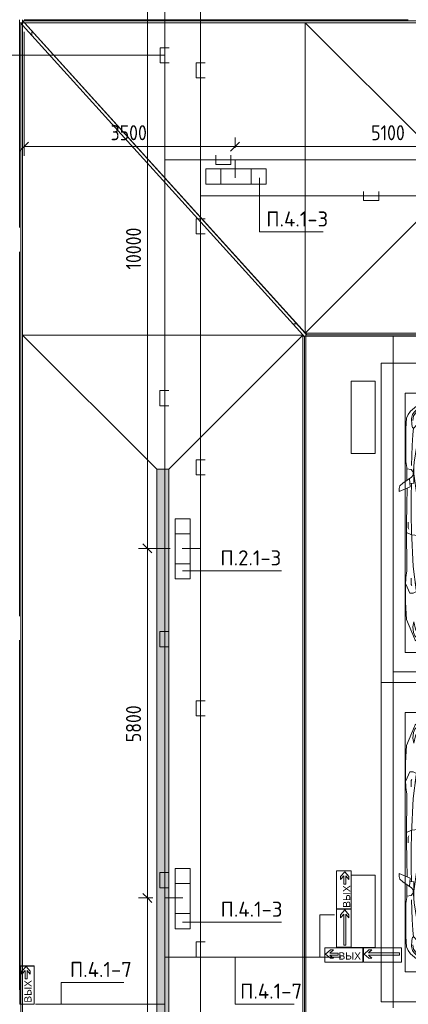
# Model space of a CAD drawing. Header units: millimetres. Extents: x -32229 to 170644, y -13689 to 125138.
# Tile 57 of 208: x 5236 to 11685, y 59009 to 75350. Entities that reach past the tile are written whole.
import ezdxf

# ---------------------------------------------------------------- set-up
doc = ezdxf.new("R2010")
doc.units = ezdxf.units.MM
for name, color, linetype, lineweight in [('A-ANNO-DIMS', 7, 'Continuous', 9), ('A-ANNO-DIMS-200', 7, 'Continuous', 9), ('A-ANNO-NOTE', 7, 'Continuous', 18), ('A-DETL-GENF', 7, 'Continuous', 18), ('A-DETL-THIN', 7, 'Continuous', 9), ('A-FLOR', 7, 'Continuous', 18), ('A-GENM', 7, 'Continuous', 18), ('C-PRKG', 7, 'Continuous', 18), ('G-ANNO-TEXT', 7, 'Continuous', 9), ('M-EQPM', 7, 'Continuous', 18), ('S-COLS', 7, 'Continuous', 18)]:
    doc.layers.add(name, color=color, linetype=linetype, lineweight=lineweight)
doc.layers.add('A-DETL', color=7, linetype='Continuous', lineweight=9, true_color=0x00a600)
doc.styles.add('Arial_1', font='arial.ttf', dxfattribs={"height": 120})
doc.styles.add('GOST Common_6', font='GOST_Common.ttf', dxfattribs={"width": 0.9, "height": 250})
doc.styles.add('ISOCPEUR', font='isocpeur.ttf', dxfattribs={"height": 250})
doc.dimstyles.new('ГОСТ_2_5_мм2', dxfattribs={"dimscale": 304.8, "dimtxt": 251.428749, "dimasz": 0.492126, "dimexe": 0.492126, "dimexo": 0.656168, "dimgap": 0.098425, "dimtad": 1, "dimdec": 0, "dimdsep": 46, "dimtxsty": 'GOST Common_6', "dimblk1": 'OBLIQUE', "dimblk2": 'OBLIQUE', "dimsah": 1, "dimcen": 0.09, "dimazin": 2, "dimtfac": 1, "dimtdec": 4, "dimtix": 1, "dimtmove": 0, "dimatfit": 3, "dimfxl": 1, "dimtvp": 1, "dimtolj": 1, "dimtzin": 0, "dimarcsym": 2})

# ---------------------------------------------------------------- blocks, each defined once
blk = doc.blocks.new('АР_Машиноместо - 5300x2500_С-V13--01 ЭО')
at = {"layer": 'A-DETL-GENF', "color": 253, "lineweight": 13, "true_color": 0xaaaaaa}
for p, q in [((702, -640), (584, -715)), ((862, -572), (702, -640)), ((1053, -518), (862, -572)), ((941, -642), (882, -692)), ((1051, -599), (941, -642)), ((1149, -583), (1051, -599)), ((1165, -503), (1053, -518)), ((1250, -582), (1149, -583)), ((1250, -500), (1165, -503)), ((1250, -500), (1335, -503)), ((1250, -582), (1351, -583)), ((1335, -503), (1447, -518)), ((1351, -583), (1449, -599)), ((1447, -518), (1638, -572)), ((1449, -599), (1559, -642)), ((1559, -642), (1618, -692)), ((1638, -572), (1798, -640)), ((1798, -640), (1916, -715)), ((489, -796), (446, -853)), ((584, -715), (489, -796)), ((550, -812), (519, -852)), ((616, -746), (550, -812)), ((704, -696), (616, -746)), ((677, -844), (738, -778)), ((825, -661), (704, -696)), ((738, -778), (805, -716)), ((809, -809), (749, -950)), ((805, -716), (825, -661)), ((882, -692), (809, -809)), ((888, -686), (815, -687)), ((1612, -686), (1685, -687)), ((1618, -692), (1691, -809)), ((1695, -716), (1675, -661)), ((1675, -661), (1796, -696)), ((1691, -809), (1751, -950)), ((1762, -778), (1695, -716)), ((1823, -844), (1762, -778)), ((1796, -696), (1884, -746)), ((1884, -746), (1950, -812)), ((1916, -715), (2011, -796)), ((1950, -812), (1981, -852)), ((2011, -796), (2054, -853)), ((421, -911), (409, -1087)), ((446, -853), (421, -911)), ((519, -852), (506, -920)), ((506, -920), (510, -1019)), ((603, -1005), (639, -920)), ((639, -920), (677, -844)), ((749, -950), (687, -1141)), ((1751, -950), (1813, -1141)), ((1861, -920), (1823, -844)), ((1897, -1005), (1861, -920)), ((1981, -852), (1994, -920)), ((1994, -920), (1990, -1019)), ((2054, -853), (2079, -911)), ((2079, -911), (2091, -1087)), ((409, -1087), (411, -1634)), ((510, -1019), (522, -1074)), ((522, -1074), (549, -1076)), ((549, -1076), (603, -1005)), ((687, -1141), (615, -1410)), ((1813, -1141), (1885, -1410)), ((1951, -1076), (1897, -1005)), ((1978, -1074), (1951, -1076)), ((1990, -1019), (1978, -1074)), ((2091, -1087), (2089, -1634)), ((615, -1410), (589, -1616)), ((853, -1499), (1017, -1460)), ((1017, -1460), (1147, -1439)), ((1147, -1439), (1250, -1434)), ((1353, -1439), (1250, -1434)), ((1483, -1460), (1353, -1439)), ((1647, -1499), (1483, -1460)), ((1885, -1410), (1911, -1616)), ((589, -1616), (596, -1825)), ((590, -1624), (704, -1557)), ((704, -1557), (853, -1499)), ((1796, -1557), (1647, -1499)), ((1910, -1624), (1796, -1557)), ((1911, -1616), (1904, -1825)), ((411, -1634), (427, -1731)), ((427, -1731), (427, -1943)), ((495, -1765), (427, -1753)), ((534, -1817), (495, -1765)), ((547, -1643), (531, -1858)), ((541, -1994), (540, -1733)), ((1953, -1643), (1969, -1858)), ((1959, -1994), (1960, -1733)), ((1966, -1817), (2005, -1765)), ((2005, -1765), (2073, -1753)), ((2089, -1634), (2073, -1731)), ((2073, -1731), (2073, -1943)), ((501, -1894), (358, -1990)), ((480, -2053), (471, -1914)), ((531, -1858), (501, -1894)), ((597, -2231), (535, -1798)), ((596, -1825), (645, -2192)), ((1904, -1825), (1855, -2192)), ((1903, -2231), (1965, -1798)), ((1969, -1858), (1999, -1894)), ((1999, -1894), (2142, -1990)), ((2020, -2053), (2029, -1914)), ((309, -2036), (297, -2080)), ((297, -2080), (301, -2131)), ((301, -2131), (480, -2053)), ((358, -1990), (309, -2036)), ((428, -2308), (432, -2120)), ((432, -2120), (431, -2074)), ((541, -1994), (476, -1998)), ((506, -1996), (500, -2210)), ((1959, -1994), (2024, -1998)), ((1994, -1996), (2000, -2210)), ((2199, -2131), (2020, -2053)), ((2068, -2120), (2069, -2074)), ((2072, -2308), (2068, -2120)), ((2142, -1990), (2191, -2036)), ((2191, -2036), (2203, -2080)), ((2203, -2080), (2199, -2131)), ((500, -2210), (496, -2532)), ((637, -2526), (597, -2231)), ((645, -2192), (684, -2522)), ((1855, -2192), (1816, -2522)), ((1863, -2526), (1903, -2231)), ((2000, -2210), (2004, -2532)), ((418, -2723), (428, -2308)), ((2082, -2723), (2072, -2308)), ((496, -2532), (501, -2790)), ((637, -2526), (666, -2867)), ((684, -2522), (705, -2775)), ((1816, -2522), (1795, -2775)), ((1863, -2526), (1834, -2867)), ((2004, -2532), (1999, -2790)), ((426, -3447), (418, -2723)), ((448, -2639), (448, -2734)), ((448, -2734), (460, -2756)), ((705, -2775), (731, -3508)), ((1795, -2775), (1769, -3508)), ((2052, -2734), (2040, -2756)), ((2052, -2639), (2052, -2734)), ((2074, -3447), (2082, -2723)), ((505, -2847), (421, -2813)), ((501, -2790), (531, -3375)), ((666, -2867), (505, -2847)), ((666, -2865), (679, -3159)), ((1834, -2865), (1821, -3159)), ((1834, -2867), (1995, -2847)), ((1999, -2790), (1969, -3375)), ((1995, -2847), (2079, -2813)), ((679, -3159), (689, -3706)), ((1821, -3159), (1811, -3706)), ((531, -3375), (579, -3763)), ((1969, -3375), (1921, -3763)), ((406, -3688), (409, -3560)), ((409, -3560), (426, -3447)), ((495, -3566), (497, -3672)), ((687, -3589), (566, -3664)), ((731, -3508), (752, -3846)), ((1769, -3508), (1748, -3846)), ((1813, -3589), (1934, -3664)), ((2005, -3566), (2003, -3672)), ((2091, -3560), (2074, -3447)), ((2094, -3688), (2091, -3560)), ((403, -3968), (406, -3688)), ((408, -3667), (453, -3766)), ((497, -3672), (510, -3691)), ((689, -3706), (700, -4345)), ((1811, -3706), (1800, -4345)), ((2003, -3672), (1990, -3691)), ((2092, -3667), (2047, -3766)), ((2097, -3968), (2094, -3688)), ((453, -3766), (478, -3819)), ((478, -3819), (533, -3818)), ((533, -3818), (586, -3790)), ((579, -3763), (639, -3975)), ((752, -3846), (774, -4133)), ((1748, -3846), (1726, -4133)), ((1921, -3763), (1861, -3975)), ((1967, -3818), (1914, -3790)), ((2022, -3819), (1967, -3818)), ((2047, -3766), (2022, -3819)), ((420, -4254), (403, -3968)), ((639, -3975), (675, -4045)), ((675, -4045), (695, -4058)), ((1825, -4045), (1805, -4058)), ((1861, -3975), (1825, -4045)), ((2080, -4254), (2097, -3968)), ((774, -4133), (812, -4299)), ((1726, -4133), (1688, -4299)), ((507, -4463), (420, -4254)), ((544, -4295), (528, -4375)), ((528, -4375), (536, -4471)), ((569, -4413), (544, -4295)), ((680, -4406), (645, -4445)), ((700, -4345), (680, -4406)), ((812, -4299), (873, -4370)), ((873, -4370), (970, -4419)), ((1627, -4370), (1530, -4419)), ((1688, -4299), (1627, -4370)), ((1800, -4345), (1820, -4406)), ((1820, -4406), (1855, -4445)), ((1931, -4413), (1956, -4295)), ((1956, -4295), (1972, -4375)), ((1972, -4375), (1964, -4471)), ((1993, -4463), (2080, -4254)), ((566, -4595), (507, -4463)), ((536, -4471), (558, -4526)), ((558, -4526), (591, -4560)), ((595, -4479), (569, -4413)), ((591, -4560), (681, -4606)), ((662, -4543), (595, -4479)), ((645, -4445), (597, -4481)), ((717, -4569), (660, -4505)), ((788, -4618), (662, -4543)), ((791, -4620), (717, -4569)), ((970, -4419), (1070, -4447)), ((1070, -4447), (1167, -4453)), ((1167, -4453), (1250, -4454)), ((1333, -4453), (1250, -4454)), ((1430, -4447), (1333, -4453)), ((1530, -4419), (1430, -4447)), ((1709, -4620), (1783, -4569)), ((1712, -4618), (1838, -4543)), ((1783, -4569), (1840, -4505)), ((1909, -4560), (1819, -4606)), ((1838, -4543), (1905, -4479)), ((1855, -4445), (1903, -4481)), ((1905, -4479), (1931, -4413)), ((1942, -4526), (1909, -4560)), ((1934, -4595), (1993, -4463)), ((1964, -4471), (1942, -4526)), ((659, -4670), (566, -4595)), ((813, -4729), (659, -4670)), ((681, -4606), (967, -4704)), ((874, -4665), (791, -4620)), ((970, -4772), (813, -4729)), ((988, -4707), (874, -4665)), ((1122, -4726), (988, -4707)), ((1250, -4732), (1122, -4726)), ((1250, -4732), (1378, -4726)), ((1378, -4726), (1512, -4707)), ((1512, -4707), (1626, -4665)), ((1530, -4772), (1687, -4729)), ((1819, -4606), (1533, -4704)), ((1626, -4665), (1709, -4620)), ((1687, -4729), (1841, -4670)), ((1841, -4670), (1934, -4595)), ((1126, -4794), (970, -4772)), ((1250, -4800), (1126, -4794)), ((1250, -4800), (1374, -4794)), ((1374, -4794), (1530, -4772))]:
    blk.add_line(p, q, dxfattribs=at)
at = {"layer": 'A-DETL-GENF', "color": 254, "lineweight": 13, "true_color": 0xd4d4d4}
for p, q in [((592, -805), (535, -874)), ((665, -740), (592, -805)), ((743, -708), (665, -740)), ((1757, -708), (1835, -740)), ((1835, -740), (1908, -805)), ((1908, -805), (1965, -874)), ((535, -874), (528, -949)), ((710, -963), (637, -1146)), ((1790, -963), (1863, -1146)), ((1965, -874), (1972, -949)), ((537, -1076), (525, -1189)), ((1963, -1076), (1975, -1189)), ((525, -1189), (514, -1369)), ((637, -1146), (590, -1368)), ((1863, -1146), (1910, -1368)), ((1975, -1189), (1986, -1369)), ((514, -1369), (502, -1696)), ((590, -1368), (547, -1643)), ((1910, -1368), (1953, -1643)), ((1986, -1369), (1998, -1696)), ((678, -2473), (795, -2446)), ((795, -2446), (956, -2427)), ((956, -2427), (1105, -2414)), ((1105, -2414), (1250, -2413)), ((1395, -2414), (1250, -2413)), ((1544, -2427), (1395, -2414)), ((1705, -2446), (1544, -2427)), ((1822, -2473), (1705, -2446)), ((715, -3168), (1250, -3167)), ((1785, -3168), (1250, -3167)), ((695, -3980), (765, -3997)), ((1805, -3980), (1735, -3997))]:
    blk.add_line(p, q, dxfattribs=at)
at = {"layer": 'C-PRKG', "color": 253, "lineweight": 13, "true_color": 0xaaaaaa}
for p, q in [((2500, 0), (0, 0)), ((0, 0), (0, -5300)), ((2500, 0), (2500, -5300)), ((400, -500), (400, -4800)), ((400, -500), (2100, -500)), ((2100, -500), (2100, -4800)), ((400, -4800), (2100, -4800)), ((2500, -5300), (0, -5300))]:
    blk.add_line(p, q, dxfattribs=at)
blk = doc.blocks.new('АР_Машиноместо - 5300x2500_С-V11--01 ЭО')
at = {"layer": 'A-DETL-GENF', "color": 253, "lineweight": 13, "true_color": 0xaaaaaa}
for p, q in [((970, 4772), (813, 4729)), ((1126, 4794), (970, 4772)), ((1250, 4800), (1126, 4794)), ((1250, 4800), (1374, 4794)), ((1374, 4794), (1530, 4772)), ((1530, 4772), (1687, 4729)), ((566, 4595), (507, 4463)), ((659, 4670), (566, 4595)), ((591, 4560), (681, 4606)), ((813, 4729), (659, 4670)), ((788, 4618), (662, 4543)), ((681, 4606), (967, 4704)), ((791, 4620), (717, 4569)), ((874, 4665), (791, 4620)), ((988, 4707), (874, 4665)), ((1122, 4726), (988, 4707)), ((1250, 4732), (1122, 4726)), ((1250, 4732), (1378, 4726)), ((1378, 4726), (1512, 4707)), ((1512, 4707), (1626, 4665)), ((1819, 4606), (1533, 4704)), ((1626, 4665), (1709, 4620)), ((1687, 4729), (1841, 4670)), ((1709, 4620), (1783, 4569)), ((1712, 4618), (1838, 4543)), ((1909, 4560), (1819, 4606)), ((1841, 4670), (1934, 4595)), ((1934, 4595), (1993, 4463)), ((507, 4463), (420, 4254)), ((528, 4375), (536, 4471)), ((536, 4471), (558, 4526)), ((569, 4413), (544, 4295)), ((558, 4526), (591, 4560)), ((595, 4479), (569, 4413)), ((662, 4543), (595, 4479)), ((645, 4445), (597, 4481)), ((680, 4406), (645, 4445)), ((717, 4569), (660, 4505)), ((873, 4370), (970, 4419)), ((970, 4419), (1070, 4447)), ((1070, 4447), (1167, 4453)), ((1167, 4453), (1250, 4454)), ((1333, 4453), (1250, 4454)), ((1430, 4447), (1333, 4453)), ((1530, 4419), (1430, 4447)), ((1627, 4370), (1530, 4419)), ((1783, 4569), (1840, 4505)), ((1820, 4406), (1855, 4445)), ((1838, 4543), (1905, 4479)), ((1855, 4445), (1903, 4481)), ((1905, 4479), (1931, 4413)), ((1942, 4526), (1909, 4560)), ((1931, 4413), (1956, 4295)), ((1964, 4471), (1942, 4526)), ((1972, 4375), (1964, 4471)), ((1993, 4463), (2080, 4254)), ((420, 4254), (403, 3968)), ((544, 4295), (528, 4375)), ((700, 4345), (680, 4406)), ((689, 3706), (700, 4345)), ((774, 4133), (812, 4299)), ((812, 4299), (873, 4370)), ((1688, 4299), (1627, 4370)), ((1726, 4133), (1688, 4299)), ((1800, 4345), (1820, 4406)), ((1811, 3706), (1800, 4345)), ((1956, 4295), (1972, 4375)), ((2080, 4254), (2097, 3968)), ((752, 3846), (774, 4133)), ((1748, 3846), (1726, 4133)), ((403, 3968), (406, 3688)), ((579, 3763), (639, 3975)), ((639, 3975), (675, 4045)), ((675, 4045), (695, 4058)), ((1825, 4045), (1805, 4058)), ((1861, 3975), (1825, 4045)), ((1921, 3763), (1861, 3975)), ((2097, 3968), (2094, 3688)), ((408, 3667), (453, 3766)), ((453, 3766), (478, 3819)), ((478, 3819), (533, 3818)), ((531, 3375), (579, 3763)), ((533, 3818), (586, 3790)), ((731, 3508), (752, 3846)), ((1769, 3508), (1748, 3846)), ((1967, 3818), (1914, 3790)), ((1969, 3375), (1921, 3763)), ((2022, 3819), (1967, 3818)), ((2047, 3766), (2022, 3819)), ((2092, 3667), (2047, 3766)), ((406, 3688), (409, 3560)), ((495, 3566), (497, 3672)), ((497, 3672), (510, 3691)), ((687, 3589), (566, 3664)), ((679, 3159), (689, 3706)), ((1821, 3159), (1811, 3706)), ((1813, 3589), (1934, 3664)), ((2003, 3672), (1990, 3691)), ((2005, 3566), (2003, 3672)), ((2094, 3688), (2091, 3560)), ((409, 3560), (426, 3447)), ((426, 3447), (418, 2723)), ((705, 2775), (731, 3508)), ((1795, 2775), (1769, 3508)), ((2091, 3560), (2074, 3447)), ((2074, 3447), (2082, 2723)), ((501, 2790), (531, 3375)), ((1999, 2790), (1969, 3375)), ((666, 2865), (679, 3159)), ((1834, 2865), (1821, 3159)), ((505, 2847), (421, 2813)), ((496, 2532), (501, 2790)), ((666, 2867), (505, 2847)), ((637, 2526), (666, 2867)), ((1834, 2867), (1995, 2847)), ((1863, 2526), (1834, 2867)), ((1995, 2847), (2079, 2813)), ((2004, 2532), (1999, 2790)), ((418, 2723), (428, 2308)), ((448, 2734), (460, 2756)), ((448, 2639), (448, 2734)), ((684, 2522), (705, 2775)), ((1816, 2522), (1795, 2775)), ((2052, 2734), (2040, 2756)), ((2052, 2639), (2052, 2734)), ((2082, 2723), (2072, 2308)), ((500, 2210), (496, 2532)), ((637, 2526), (597, 2231)), ((645, 2192), (684, 2522)), ((1855, 2192), (1816, 2522)), ((1863, 2526), (1903, 2231)), ((2000, 2210), (2004, 2532)), ((428, 2308), (432, 2120)), ((2072, 2308), (2068, 2120)), ((297, 2080), (301, 2131)), ((301, 2131), (480, 2053)), ((506, 1996), (500, 2210)), ((597, 2231), (535, 1798)), ((596, 1825), (645, 2192)), ((1904, 1825), (1855, 2192)), ((1903, 2231), (1965, 1798)), ((1994, 1996), (2000, 2210)), ((2199, 2131), (2020, 2053)), ((2203, 2080), (2199, 2131)), ((309, 2036), (297, 2080)), ((358, 1990), (309, 2036)), ((501, 1894), (358, 1990)), ((432, 2120), (431, 2074)), ((480, 2053), (471, 1914)), ((541, 1994), (476, 1998)), ((541, 1994), (540, 1733)), ((1959, 1994), (2024, 1998)), ((1959, 1994), (1960, 1733)), ((1999, 1894), (2142, 1990)), ((2020, 2053), (2029, 1914)), ((2068, 2120), (2069, 2074)), ((2142, 1990), (2191, 2036)), ((2191, 2036), (2203, 2080)), ((427, 1731), (427, 1943)), ((534, 1817), (495, 1765)), ((531, 1858), (501, 1894)), ((547, 1643), (531, 1858)), ((589, 1616), (596, 1825)), ((1911, 1616), (1904, 1825)), ((1953, 1643), (1969, 1858)), ((1966, 1817), (2005, 1765)), ((1969, 1858), (1999, 1894)), ((2073, 1731), (2073, 1943)), ((409, 1087), (411, 1634)), ((411, 1634), (427, 1731)), ((495, 1765), (427, 1753)), ((2005, 1765), (2073, 1753)), ((2089, 1634), (2073, 1731)), ((2091, 1087), (2089, 1634)), ((615, 1410), (589, 1616)), ((590, 1624), (704, 1557)), ((704, 1557), (853, 1499)), ((853, 1499), (1017, 1460)), ((1647, 1499), (1483, 1460)), ((1796, 1557), (1647, 1499)), ((1910, 1624), (1796, 1557)), ((1885, 1410), (1911, 1616)), ((687, 1141), (615, 1410)), ((1017, 1460), (1147, 1439)), ((1147, 1439), (1250, 1434)), ((1353, 1439), (1250, 1434)), ((1483, 1460), (1353, 1439)), ((1813, 1141), (1885, 1410)), ((421, 911), (409, 1087)), ((506, 920), (510, 1019)), ((510, 1019), (522, 1074)), ((522, 1074), (549, 1076)), ((549, 1076), (603, 1005)), ((603, 1005), (639, 920)), ((749, 950), (687, 1141)), ((1751, 950), (1813, 1141)), ((1897, 1005), (1861, 920)), ((1951, 1076), (1897, 1005)), ((1978, 1074), (1951, 1076)), ((1990, 1019), (1978, 1074)), ((1994, 920), (1990, 1019)), ((2079, 911), (2091, 1087)), ((446, 853), (421, 911)), ((489, 796), (446, 853)), ((519, 852), (506, 920)), ((550, 812), (519, 852)), ((639, 920), (677, 844)), ((677, 844), (738, 778)), ((809, 809), (749, 950)), ((1691, 809), (1751, 950)), ((1823, 844), (1762, 778)), ((1861, 920), (1823, 844)), ((1950, 812), (1981, 852)), ((1981, 852), (1994, 920)), ((2011, 796), (2054, 853)), ((2054, 853), (2079, 911)), ((584, 715), (489, 796)), ((616, 746), (550, 812)), ((702, 640), (584, 715)), ((704, 696), (616, 746)), ((825, 661), (704, 696)), ((738, 778), (805, 716)), ((805, 716), (825, 661)), ((882, 692), (809, 809)), ((888, 686), (815, 687)), ((941, 642), (882, 692)), ((1559, 642), (1618, 692)), ((1612, 686), (1685, 687)), ((1618, 692), (1691, 809)), ((1695, 716), (1675, 661)), ((1675, 661), (1796, 696)), ((1762, 778), (1695, 716)), ((1796, 696), (1884, 746)), ((1798, 640), (1916, 715)), ((1884, 746), (1950, 812)), ((1916, 715), (2011, 796)), ((862, 572), (702, 640)), ((1053, 518), (862, 572)), ((1051, 599), (941, 642)), ((1149, 583), (1051, 599)), ((1165, 503), (1053, 518)), ((1250, 582), (1149, 583)), ((1250, 500), (1165, 503)), ((1250, 582), (1351, 583)), ((1250, 500), (1335, 503)), ((1335, 503), (1447, 518)), ((1351, 583), (1449, 599)), ((1447, 518), (1638, 572)), ((1449, 599), (1559, 642)), ((1638, 572), (1798, 640))]:
    blk.add_line(p, q, dxfattribs=at)
at = {"layer": 'A-DETL-GENF', "color": 254, "lineweight": 13, "true_color": 0xd4d4d4}
for p, q in [((695, 3980), (765, 3997)), ((1805, 3980), (1735, 3997)), ((715, 3168), (1250, 3167)), ((1785, 3168), (1250, 3167)), ((678, 2473), (795, 2446)), ((1822, 2473), (1705, 2446)), ((795, 2446), (956, 2427)), ((956, 2427), (1105, 2414)), ((1105, 2414), (1250, 2413)), ((1395, 2414), (1250, 2413)), ((1544, 2427), (1395, 2414)), ((1705, 2446), (1544, 2427)), ((514, 1369), (502, 1696)), ((590, 1368), (547, 1643)), ((1910, 1368), (1953, 1643)), ((1986, 1369), (1998, 1696)), ((525, 1189), (514, 1369)), ((637, 1146), (590, 1368)), ((1863, 1146), (1910, 1368)), ((1975, 1189), (1986, 1369)), ((537, 1076), (525, 1189)), ((710, 963), (637, 1146)), ((1790, 963), (1863, 1146)), ((1963, 1076), (1975, 1189)), ((535, 874), (528, 949)), ((592, 805), (535, 874)), ((1908, 805), (1965, 874)), ((1965, 874), (1972, 949)), ((665, 740), (592, 805)), ((743, 708), (665, 740)), ((1757, 708), (1835, 740)), ((1835, 740), (1908, 805))]:
    blk.add_line(p, q, dxfattribs=at)
at = {"layer": 'C-PRKG', "color": 253, "lineweight": 13, "true_color": 0xaaaaaa}
for p, q in [((2500, 5300), (0, 5300)), ((0, 0), (0, 5300)), ((2500, 0), (2500, 5300)), ((400, 4800), (2100, 4800)), ((400, 500), (400, 4800)), ((2100, 500), (2100, 4800)), ((400, 500), (2100, 500)), ((2500, 0), (0, 0))]:
    blk.add_line(p, q, dxfattribs=at)
blk = doc.blocks.new('АР_Лоток - 200х100h_ЛВ1-7513129--01 ЭО')
at = {"layer": 'M-EQPM', "lineweight": 13, "true_color": 0xf3f3f3}
blk.add_hatch(color=7, dxfattribs=at).paths.add_polyline_path([(11915, 75), (11915, 100), (0, 100), (0, -100), (11915, -100), (11915, -60)])
at = {"layer": 'M-EQPM', "color": 253, "lineweight": 13, "true_color": 0xaaaaaa}
for p, q in [((0, 100), (0, -100)), ((11915, 75), (11915, 100)), ((11915, -100), (11915, -75))]:
    blk.add_line(p, q, dxfattribs=at)
blk = doc.blocks.new('АР-Заполнение деф_ шва - Д_ш_-4313385--01 ЭО')
at = {"layer": 'A-GENM', "color": 253, "lineweight": 13, "true_color": 0xaaaaaa}
for p, q in [((75, 25), (6450, 25)), ((0, -25), (6450, -25))]:
    blk.add_line(p, q, dxfattribs=at)
blk = doc.blocks.new('АР-Заполнение деф_ шва - Д_ш_-4332460--01 ЭО')
at = {"layer": 'A-GENM', "color": 253, "lineweight": 13, "true_color": 0xaaaaaa}
for p, q in [((0, 25), (25175, 25)), ((0, -25), (25174, -25))]:
    blk.add_line(p, q, dxfattribs=at)
blk = doc.blocks.new('АР-Заполнение деф_ шва - Д_ш_-4332461--01 ЭО')
at = {"layer": 'A-GENM', "color": 253, "lineweight": 13, "true_color": 0xaaaaaa}
for p, q in [((0, 25), (24975, 25)), ((0, -25), (24975, -25))]:
    blk.add_line(p, q, dxfattribs=at)
blk = doc.blocks.new('АР-Заполнение деф_ шва - Д_ш_-4332090--01 ЭО')
at = {"layer": 'A-GENM', "color": 253, "lineweight": 13, "true_color": 0xaaaaaa}
for p, q in [((0, 25), (6050, 25)), ((0, -25), (6050, -25))]:
    blk.add_line(p, q, dxfattribs=at)
blk = doc.blocks.new('АР-Заполнение деф_ шва - Д_ш_-V105--01 ЭО')
at = {"layer": 'A-GENM', "color": 253, "lineweight": 13, "true_color": 0xaaaaaa}
for p, q in [((0, 25), (5800, 25)), ((0, -25), (5800, -25))]:
    blk.add_line(p, q, dxfattribs=at)
blk = doc.blocks.new('АР-Заполнение деф_ шва - Д_ш_-4332162--01 ЭО')
at = {"layer": 'A-GENM', "color": 253, "lineweight": 13, "true_color": 0xaaaaaa}
for p, q in [((0, 25), (3450, 25)), ((0, -25), (3450, -25))]:
    blk.add_line(p, q, dxfattribs=at)
blk = doc.blocks.new('АР-Заполнение деф_ шва - Д_ш_-4332520--01 ЭО')
at = {"layer": 'A-GENM', "color": 253, "lineweight": 13, "true_color": 0xaaaaaa}
for p, q in [((0, 25), (6931, 25)), ((0, -25), (6931, -25))]:
    blk.add_line(p, q, dxfattribs=at)
blk = doc.blocks.new('АР-Заполнение деф_ шва - Д_ш__Пристенный-V109--01 ЭО')
at = {"layer": 'A-GENM', "color": 253, "lineweight": 13, "true_color": 0xaaaaaa}
blk.add_line((0, 25), (400, 25), dxfattribs=at)
blk = doc.blocks.new('Наметкина 10_РД_АР_П_rvt-1--01 ЭО')
at = {"layer": 'A-FLOR', "color": 253, "lineweight": 13, "true_color": 0xaaaaaa}
for p, q in [((5287, 75330), (5314, 75300)), ((89148, 75330), (5287, 75330)), ((5255, 75291), (5255, 45150)), ((5285, 75257), (5255, 75291)), ((9935, 70118), (5285, 75257)), ((5285, 75257), (5285, 70115)), ((9975, 75300), (5314, 75300)), ((5314, 75300), (9974, 70150)), ((9975, 70150), (9975, 75300)), ((12450, 72825), (9975, 75300)), ((9975, 75300), (34435, 75300)), ((9975, 70150), (9975, 75300)), ((5435, 75092), (5435, 75150)), ((5435, 75150), (5450, 75150)), ((9975, 70150), (12450, 72625)), ((9838, 70300), (9785, 70300)), ((9785, 70300), (9785, 70284)), ((5285, 45150), (5285, 70115)), ((7510, 67890), (5285, 70115)), ((5285, 70115), (9935, 70115)), ((5285, 70115), (9935, 70115)), ((9935, 70115), (7710, 67890)), ((9965, 70085), (9935, 70118)), ((9935, 70115), (9935, 70118)), ((9935, 70115), (9935, 45150)), ((9974, 70150), (10001, 70120)), ((9974, 70150), (9975, 70150)), ((34435, 70150), (9975, 70150)), ((10001, 70120), (84777, 70120)), ((9965, 45150), (9965, 70085)), ((9985, 70100), (11435, 70100)), ((9985, 58950), (9985, 70100)), ((11435, 70100), (35134, 70100)), ((11435, 70100), (11435, 58950)), ((7510, 67891), (7510, 67890)), ((7710, 67891), (7510, 67891)), ((7510, 47375), (7510, 67890)), ((7710, 67890), (7710, 67891)), ((7710, 47375), (7710, 67890)), ((27360, 64525), (11435, 64525))]:
    blk.add_line(p, q, dxfattribs=at)
at = {"layer": 'S-COLS', "color": 253, "lineweight": 15, "true_color": 0xaaaaaa}
for p, q in [((11135, 69350), (10735, 69350)), ((10735, 69350), (10735, 68150)), ((11135, 68150), (11135, 69350)), ((10735, 68150), (11135, 68150)), ((11135, 61150), (10735, 61150)), ((10735, 61150), (10735, 59950)), ((11135, 59950), (11135, 61150)), ((10735, 59950), (11135, 59950))]:
    blk.add_line(p, q, dxfattribs=at)
at = {"layer": 'A-GENM', "color": 253, "lineweight": 13, "true_color": 0xaaaaaa}
for name, p in [('АР-Заполнение деф_ шва - Д_ш_-4313385--01 ЭО', (5235, 75325)), ('АР-Заполнение деф_ шва - Д_ш_-4332460--01 ЭО', (9960, 70125))]:
    blk.add_blockref(name, p, dxfattribs=at)
for name, p, rotation in [('АР-Заполнение деф_ шва - Д_ш_-4332162--01 ЭО', (5260, 75350), 270), ('АР-Заполнение деф_ шва - Д_ш_-4332520--01 ЭО', (5303, 75275), 312.1379598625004), ('АР-Заполнение деф_ шва - Д_ш__Пристенный-V109--01 ЭО', (5260, 71900), 270), ('АР-Заполнение деф_ шва - Д_ш_-4332090--01 ЭО', (5260, 71500), 270), ('АР-Заполнение деф_ шва - Д_ш_-4332461--01 ЭО', (9960, 70125), 270), ('АР-Заполнение деф_ шва - Д_ш__Пристенный-V109--01 ЭО', (5260, 65450), 270), ('АР-Заполнение деф_ шва - Д_ш_-V105--01 ЭО', (5260, 65050), 270), ('АР-Заполнение деф_ шва - Д_ш__Пристенный-V109--01 ЭО', (5260, 59250), 270)]:
    blk.add_blockref(name, p, dxfattribs=dict(at, rotation=rotation))
at = {"layer": 'C-PRKG', "color": 253, "lineweight": 13, "true_color": 0xaaaaaa}
for name, p in [('АР_Машиноместо - 5300x2500_С-V13--01 ЭО', (11235, 69650)), ('АР_Машиноместо - 5300x2500_С-V11--01 ЭО', (11235, 59050))]:
    blk.add_blockref(name, p, dxfattribs=at)
at = {"layer": 'M-EQPM', "color": 253, "lineweight": 13, "true_color": 0xaaaaaa, "rotation": 270}
blk.add_blockref('АР_Лоток - 200х100h_ЛВ1-7513129--01 ЭО', (7610, 67890), dxfattribs=at)
blk = doc.blocks.new('DIMBLOCK98--01 ЭО')
at = {"layer": 'A-ANNO-DIMS-200'}
for p, q in [((5310, 75150), (5310, 73093)), ((5310, 73243), (5310, 75150)), ((8811, 73224), (8811, 73393)), ((5310, 73243), (5235, 73168)), ((5310, 73243), (5385, 73318)), ((5310, 73243), (8811, 73243)), ((8811, 73243), (8736, 73168)), ((8811, 73243), (8886, 73318)), ((8811, 73243), (8811, 73224))]:
    blk.add_line(p, q, dxfattribs=at)
at = {"layer": 'A-ANNO-DIMS-200', "color": 0, "insert": (6745, 73599), "char_height": 250, "width": 756.84, "attachment_point": 1, "line_spacing_factor": 1.022761, "style": 'GOST Common_6'}
blk.add_mtext('3500', dxfattribs=at)
blk = doc.blocks.new('_Oblique')
at = {"color": 0, "linetype": 'ByBlock', "lineweight": -2}
blk.add_line((-0.5, -0.5), (0.5, 0.5), dxfattribs=at)
blk = doc.blocks.new('DIMBLOCK99--01 ЭО')
at = {"layer": 'A-ANNO-DIMS-200'}
for p, q in [((8811, 73224), (8811, 73393)), ((13911, 72922), (13911, 73393)), ((8811, 73243), (8736, 73168)), ((8811, 73243), (8886, 73318)), ((8811, 73243), (13911, 73243)), ((8811, 73243), (8811, 73224)), ((13911, 73243), (13836, 73168)), ((13911, 73243), (13986, 73318)), ((13911, 73243), (13911, 72922))]:
    blk.add_line(p, q, dxfattribs=at)
at = {"layer": 'A-ANNO-DIMS-200', "color": 0, "insert": (11069, 73599), "char_height": 250, "width": 700.59, "attachment_point": 1, "line_spacing_factor": 1.022761, "style": 'GOST Common_6'}
blk.add_mtext('5100', dxfattribs=at)
blk = doc.blocks.new('DIMBLOCK148--01 ЭО')
at = {"layer": 'A-ANNO-DIMS-200'}
for p, q in [((7356, 76575), (7281, 76650)), ((7443, 76575), (7206, 76575)), ((7356, 76575), (7356, 66575)), ((7356, 76575), (7431, 76500)), ((7356, 76575), (7443, 76575)), ((7731, 66575), (7206, 66575)), ((7356, 66575), (7281, 66650)), ((7356, 66575), (7431, 66500)), ((7356, 66575), (7731, 66575))]:
    blk.add_line(p, q, dxfattribs=at)
at = {"layer": 'A-ANNO-DIMS-200', "color": 0, "insert": (7000, 71204), "char_height": 250, "width": 889.8, "attachment_point": 1, "rotation": 90, "line_spacing_factor": 1.022761, "style": 'GOST Common_6'}
blk.add_mtext('10000', dxfattribs=at)
blk = doc.blocks.new('DIMBLOCK149--01 ЭО')
at = {"layer": 'A-ANNO-DIMS-200'}
for p, q in [((7731, 66575), (7206, 66575)), ((7356, 66575), (7281, 66650)), ((7356, 66575), (7356, 60775)), ((7356, 66575), (7431, 66500)), ((7356, 66575), (7731, 66575)), ((7356, 60775), (7281, 60850)), ((7443, 60775), (7206, 60775)), ((7356, 60775), (7431, 60700)), ((7356, 60775), (7443, 60775))]:
    blk.add_line(p, q, dxfattribs=at)
at = {"layer": 'A-ANNO-DIMS-200', "color": 0, "insert": (7000, 63359), "char_height": 250, "width": 756.84, "attachment_point": 1, "rotation": 90, "line_spacing_factor": 1.022761, "style": 'GOST Common_6'}
blk.add_mtext('5800', dxfattribs=at)
blk = doc.blocks.new('DIMBLOCK150--01 ЭО')
at = {"layer": 'A-ANNO-DIMS-200'}
for p, q in [((7356, 60775), (7281, 60850)), ((7443, 60775), (7206, 60775)), ((7356, 60775), (7356, 49775)), ((7356, 60775), (7431, 60700)), ((7356, 60775), (7443, 60775)), ((7356, 49775), (7281, 49850)), ((7695, 49775), (7206, 49775)), ((7356, 49775), (7431, 49700)), ((7356, 49775), (7695, 49775))]:
    blk.add_line(p, q, dxfattribs=at)
at = {"layer": 'A-ANNO-DIMS-200', "color": 0, "insert": (7000, 54928), "char_height": 250, "width": 833.55, "attachment_point": 1, "rotation": 90, "line_spacing_factor": 1.022761, "style": 'GOST Common_6'}
blk.add_mtext('11000', dxfattribs=at)

msp = doc.modelspace()

# ---------------------------------------------------------------- linework, layer by layer
at = {"layer": 'A-ANNO-NOTE', "color": 1, "lineweight": 9, "true_color": 0xff0000}
for p, q in [((8325.2, 72873.3), (9325.2, 72873.3)), ((8325.2, 72620.6), (8325.2, 72873.3)), ((8575.2, 72620.6), (8575.2, 72873.3)), ((9075.2, 72873.3), (9075.2, 72620.6)), ((9325.2, 72873.3), (9325.2, 72620.6)), ((9325.2, 72620.6), (8325.2, 72620.6)), ((7814, 60263.9), (7814, 61263.9)), ((7814, 61263.9), (8066.7, 61263.9)), ((8066.7, 61263.9), (8066.7, 60263.9)), ((10494.8, 61223.8), (10734.8, 61223.8)), ((10494.8, 60591.6), (10494.8, 61223.8)), ((10494.8, 60592.2), (10494.8, 61223.4)), ((10494.8, 61223.4), (10734.4, 61223.4)), ((10561.4, 61131.5), (10630.2, 61210)), ((10612.9, 61141.4), (10561.4, 61081.8)), ((10561.4, 61081.8), (10561.4, 61131.5)), ((10612.9, 61001.3), (10612.9, 61141.4)), ((10630.2, 61210), (10699, 61131.5)), ((10699, 61081.8), (10647.5, 61141.4)), ((10647.5, 61141.4), (10647.5, 61001.3)), ((10699, 61131.5), (10699, 61081.8)), ((10734.4, 60592.2), (10734.4, 61223.4)), ((10734.8, 61223.8), (10734.8, 60591.6)), ((7814, 61013.9), (8066.7, 61013.9)), ((10647.5, 61001.3), (10612.9, 61001.3)), ((8066.7, 60513.9), (7814, 60513.9)), ((10734.4, 60592.2), (10494.8, 60592.2)), ((10734.8, 60591.6), (10494.8, 60591.6)), ((10495.1, 60588.9), (10735.1, 60588.9)), ((10495.1, 59956.7), (10495.1, 60588.9)), ((10495.1, 59957.3), (10495.1, 60588.4)), ((10495.1, 60588.4), (10734.8, 60588.4)), ((10561.8, 60496.5), (10630.6, 60575.1)), ((10613.3, 60506.4), (10561.8, 60446.8)), ((10561.8, 60446.8), (10561.8, 60496.5)), ((10613.3, 59991.1), (10613.3, 60506.4)), ((10630.6, 60575.1), (10699.4, 60496.5)), ((10699.4, 60446.8), (10647.9, 60506.4)), ((10647.9, 60506.4), (10647.9, 59991.1)), ((10699.4, 60496.5), (10699.4, 60446.8)), ((10734.8, 59957.3), (10734.8, 60588.4)), ((10735.1, 60588.9), (10735.1, 59956.7)), ((8066.7, 60263.9), (7814, 60263.9)), ((10647.9, 59991.1), (10613.3, 59991.1)), ((10299.3, 59948.2), (10931.4, 59948.2)), ((10299.3, 59708.2), (10299.3, 59948.2)), ((10299.7, 59708.2), (10299.7, 59947.8)), ((10930.9, 59947.8), (10299.7, 59947.8)), ((10313.1, 59843.6), (10391.6, 59912.4)), ((10391.6, 59774.8), (10313.1, 59843.6)), ((10441.3, 59912.4), (10381.7, 59860.9)), ((10381.7, 59860.9), (10521.8, 59860.9)), ((10521.8, 59826.3), (10381.7, 59826.3)), ((10381.7, 59826.3), (10441.3, 59774.8)), ((10391.6, 59912.4), (10441.3, 59912.4)), ((10734.8, 59957.3), (10495.1, 59957.3)), ((10735.1, 59956.7), (10495.1, 59956.7)), ((10521.8, 59860.9), (10521.8, 59826.3)), ((10930.9, 59947.8), (10930.9, 59708.2)), ((10931.4, 59948.2), (10931.4, 59708.2)), ((10939.5, 59948.5), (11571.7, 59948.5)), ((10939.5, 59708.5), (10939.5, 59948.5)), ((10940, 59708.5), (10940, 59948.2)), ((11571.2, 59948.2), (10940, 59948.2)), ((10953.4, 59844), (11031.9, 59912.8)), ((11031.9, 59775.2), (10953.4, 59844)), ((11081.6, 59912.8), (11022, 59861.3)), ((11022, 59861.3), (11537.3, 59861.3)), ((11537.3, 59826.7), (11022, 59826.7)), ((11022, 59826.7), (11081.6, 59775.2)), ((11031.9, 59912.8), (11081.6, 59912.8)), ((11537.3, 59861.3), (11537.3, 59826.7)), ((11571.2, 59948.2), (11571.2, 59708.5)), ((11571.7, 59948.5), (11571.7, 59708.5)), ((5237.1, 59013.1), (5237.1, 59645.3)), ((5237.1, 59645.3), (5477.1, 59645.3)), ((5237.5, 59644.7), (5477.1, 59644.7)), ((5237.5, 59644.7), (5237.5, 59013.5)), ((5477.1, 59645.3), (5477.1, 59013.1)), ((5477.1, 59644.7), (5477.1, 59013.5)), ((10931.4, 59708.2), (10299.3, 59708.2)), ((10930.9, 59708.2), (10299.7, 59708.2)), ((10441.3, 59774.8), (10391.6, 59774.8)), ((11571.7, 59708.5), (10939.5, 59708.5)), ((11571.2, 59708.5), (10940, 59708.5)), ((11081.6, 59775.2), (11031.9, 59775.2)), ((5273.6, 59559.7), (5342.4, 59638.2)), ((5325.2, 59569.6), (5273.6, 59509.9)), ((5273.6, 59509.9), (5273.6, 59559.7)), ((5325.2, 59429.5), (5325.2, 59569.6)), ((5342.4, 59638.2), (5411.3, 59559.7)), ((5411.3, 59509.9), (5359.7, 59569.6)), ((5359.7, 59569.6), (5359.7, 59429.5)), ((5411.3, 59559.7), (5411.3, 59509.9)), ((5359.7, 59429.5), (5325.2, 59429.5)), ((5477.1, 59013.1), (5237.1, 59013.1)), ((5477.1, 59013.5), (5237.5, 59013.5))]:
    msp.add_line(p, q, dxfattribs=at)
at = {"layer": 'A-ANNO-NOTE', "color": 5, "lineweight": 9, "true_color": 0x0000ff}
for p, q in [((7814, 66068.9), (7814, 67068.9)), ((7814, 67068.9), (8066.7, 67068.9)), ((8066.7, 67068.9), (8066.7, 66068.9)), ((7814, 66818.9), (8066.7, 66818.9)), ((8066.7, 66318.9), (7814, 66318.9)), ((8066.7, 66068.9), (7814, 66068.9))]:
    msp.add_line(p, q, dxfattribs=at)
at = {"layer": 'A-DETL', "color": 1, "true_color": 0xff0000}
for p, q in [((7643.2, 41595), (7643.2, 96772.6)), ((7718.2, 74882.4), (7568.2, 74882.4)), ((7568.2, 74882.4), (7568.2, 74632.4)), ((-964.3, 74760), (7635.7, 74760)), ((7568.2, 74632.4), (7718.2, 74632.4)), ((8490.9, 73099.2), (8490.9, 72949.2)), ((8740.9, 72949.2), (8740.9, 73099.2)), ((79217.5, 73024.2), (7643.2, 73024.2)), ((8490.9, 72949.2), (8740.9, 72949.2)), ((8810.8, 72726.7), (8810.8, 73024.2)), ((7711.5, 69194.4), (7561.5, 69194.4)), ((7561.5, 69194.4), (7561.5, 68944.4)), ((7561.5, 68944.4), (7711.5, 68944.4)), ((7711.5, 65194.4), (7561.5, 65194.4)), ((7561.5, 65194.4), (7561.5, 64944.4)), ((7561.5, 64944.4), (7711.5, 64944.4)), ((7711.5, 61194.4), (7561.5, 61194.4)), ((7561.5, 61194.4), (7561.5, 60944.4)), ((7561.5, 60944.4), (7711.5, 60944.4)), ((7941.2, 60774.7), (7643.2, 60774.7)), ((10218.2, 59794.5), (10218.2, 60494.5)), ((10218.2, 60494.5), (10458.2, 60494.5)), ((10563.2, 59794.5), (7643.2, 59794.5)), ((5498.5, 59012.8), (7643.2, 59012.8))]:
    msp.add_line(p, q, dxfattribs=at)
at = {"layer": 'A-DETL', "color": 5, "true_color": 0x0000ff}
for p, q in [((8238.2, 38174.6), (8238.2, 96167.2)), ((8312.6, 74632.4), (8162.6, 74632.4)), ((8162.6, 74632.4), (8162.6, 74382.4)), ((8162.6, 74382.4), (8312.6, 74382.4)), ((79817.5, 72426.4), (8238.2, 72426.4)), ((10943.7, 72501.4), (10943.7, 72351.4)), ((11193.7, 72351.4), (11193.7, 72501.4)), ((10943.7, 72351.4), (11193.7, 72351.4)), ((8313.2, 72044.5), (8163.2, 72044.5)), ((8163.2, 72044.5), (8163.2, 71794.5)), ((8163.2, 71794.5), (8313.2, 71794.5)), ((8313.2, 68044.5), (8163.2, 68044.5)), ((8163.2, 68044.5), (8163.2, 67794.5)), ((8163.2, 67794.5), (8313.2, 67794.5)), ((7930.9, 66574.6), (8238.2, 66574.6)), ((8313.2, 64044.5), (8163.2, 64044.5)), ((8163.2, 64044.5), (8163.2, 63794.5)), ((8163.2, 63794.5), (8313.2, 63794.5)), ((8313.2, 60044.5), (8163.2, 60044.5)), ((8163.2, 60044.5), (8163.2, 59794.5)), ((8163.2, 59794.5), (8313.2, 59794.5))]:
    msp.add_line(p, q, dxfattribs=at)
at = {"layer": 'A-DETL-THIN'}
for p, q in [((9213.4, 71827.4), (9213.4, 72725)), ((9213.4, 71827.4), (10273.4, 71827.4)), ((7935.6, 66203.7), (9578.3, 66203.7)), ((7939.2, 60372.7), (9581.6, 60372.7)), ((8810, 59012.8), (8810, 59794.5)), ((5925.2, 59372.8), (6965.2, 59372.8)), ((5925.2, 59372.8), (5925.2, 59012.8)), ((8810, 59012.8), (9790, 59012.8))]:
    msp.add_line(p, q, dxfattribs=at)

# ---------------------------------------------------------------- block references
at = {"lineweight": 5}
msp.add_blockref('Наметкина 10_РД_АР_П_rvt-1--01 ЭО', (0, 0), dxfattribs=at)

# ---------------------------------------------------------------- texts
at = {"layer": 'A-ANNO-NOTE', "color": 1, "lineweight": 9, "true_color": 0xff0000, "char_height": 120, "width": 370, "attachment_point": 5, "rotation": 90, "line_spacing_factor": 0.936439, "style": 'Arial_1'}
for insert in [(10661.7, 60798.3), (5372.5, 59223.7)]:
    msp.add_mtext('\\pt20.0004,39.9996,60,80.0004,99.9996,120,140.0004,159.9996,180,200.0004,219.9996,240,260.0004,279.9996,300,320.0004,339.9996,360,380.0004,399.9996,420,440.0004,459.9996,480,500.0004,519.9996,540,560.0004,579.9996,600,620.0004,639.9996;ВЫХ', dxfattribs=dict(at, insert=insert))
at = {"layer": 'A-ANNO-NOTE', "color": 1, "lineweight": 9, "true_color": 0xff0000, "insert": (10712.8, 59811.6), "char_height": 120, "width": 370, "attachment_point": 5, "line_spacing_factor": 0.936439, "style": 'Arial_1'}
msp.add_mtext('\\pt20.0004,39.9996,60,80.0004,99.9996,120,140.0004,159.9996,180,200.0004,219.9996,240,260.0004,279.9996,300,320.0004,339.9996,360,380.0004,399.9996,420,440.0004,459.9996,480,500.0004,519.9996,540,560.0004,579.9996,600,620.0004,639.9996;ВЫХ', dxfattribs=at)
at = {"layer": 'G-ANNO-TEXT', "char_height": 250, "attachment_point": 1, "line_spacing_factor": 1.139951, "style": 'ISOCPEUR'}
for s, insert, width in [('\\pt600,1200,1800,2400,3000,3600,4200,4800,5400,6000,6600,7200,7800,8400,9000,9600,10200,10800,11400,12000,12600,13200,13800,14400,15000,15600,16200,16800,17400,18000,18600,19200;П.4.1-3', (9327.5, 72167.8), 1042.32), ('\\pt600,1200,1800,2400,3000,3600,4200,4800,5400,6000,6600,7200,7800,8400,9000,9600,10200,10800,11400,12000,12600,13200,13800,14400,15000,15600,16200,16800,17400,18000,18600,19200;П.2.1-3', (8566, 66544.1), 1016.06), ('\\pt600,1200,1800,2400,3000,3600,4200,4800,5400,6000,6600,7200,7800,8400,9000,9600,10200,10800,11400,12000,12600,13200,13800,14400,15000,15600,16200,16800,17400,18000,18600,19200;П.4.1-3', (8569.3, 60713), 1042.32), ('\\pt600,1200,1800,2400,3000,3600,4200,4800,5400,6000,6600,7200,7800,8400,9000,9600,10200,10800,11400,12000,12600,13200,13800,14400,15000,15600,16200,16800,17400,18000,18600,19200;П.4.1-7', (6069.1, 59713.1), 1042.32), ('\\pt600,1200,1800,2400,3000,3600,4200,4800,5400,6000,6600,7200,7800,8400,9000,9600,10200,10800,11400,12000,12600,13200,13800,14400,15000,15600,16200,16800,17400,18000,18600,19200;П.4.1-7', (8893.9, 59353.1), 1042.32)]:
    msp.add_mtext(s, dxfattribs=dict(at, insert=insert, width=width))

# ---------------------------------------------------------------- dimensions: what is measured, and where the dimension line sits
at = {"layer": 'A-ANNO-DIMS'}
for base, p1, p2, override, picture, middle in [((7356.2, 66574.6), (7643.2, 76574.5), (7930.9, 66574.6), {"dimpost": '<>', "dimfxl": 10004.068904}, 'DIMBLOCK148--01 ЭО', (7201.2, 71574.6)), ((7356.2, 60774.7), (7930.9, 66574.6), (7643.2, 60774.7), {"dimpost": '<>', "dimfxl": 5807.003236}, 'DIMBLOCK149--01 ЭО', (7201.2, 63674.7)), ((7356.2, 49774.9), (7643.2, 60774.7), (7895.3, 49774.9), {"dimpost": '<>', "dimfxl": 11002.734055}, 'DIMBLOCK150--01 ЭО', (7201.2, 55274.8))]:
    dim = msp.add_linear_dim(base=base, p1=p1, p2=p2, angle=90, dimstyle='ГОСТ_2_5_мм2', override=override, dxfattribs=at)
    dim.commit()
    dim.dimension.update_dxf_attribs({"geometry": picture, "text_midpoint": middle})
for base, p1, p2, override, picture, middle in [((8810.7514, 73242.7301), (5310.2942, 75350.0074), (8810.7514, 73024.2126), {"dimpost": '<>', "dimfxl": 4202.680387}, 'DIMBLOCK98--01 ЭО', (7060.5228, 73397.7301)), ((13910.9, 73242.7), (8810.8, 73024.2), (13910.9, 72722), {"dimpost": '<>', "dimfxl": 5109.118259}, 'DIMBLOCK99--01 ЭО', (11360.8, 73397.7))]:
    dim = msp.add_linear_dim(base=base, p1=p1, p2=p2, dimstyle='ГОСТ_2_5_мм2', override=override, dxfattribs=at)
    dim.commit()
    dim.dimension.update_dxf_attribs({"geometry": picture, "text_midpoint": middle})

doc.saveas('drawing.dxf')
